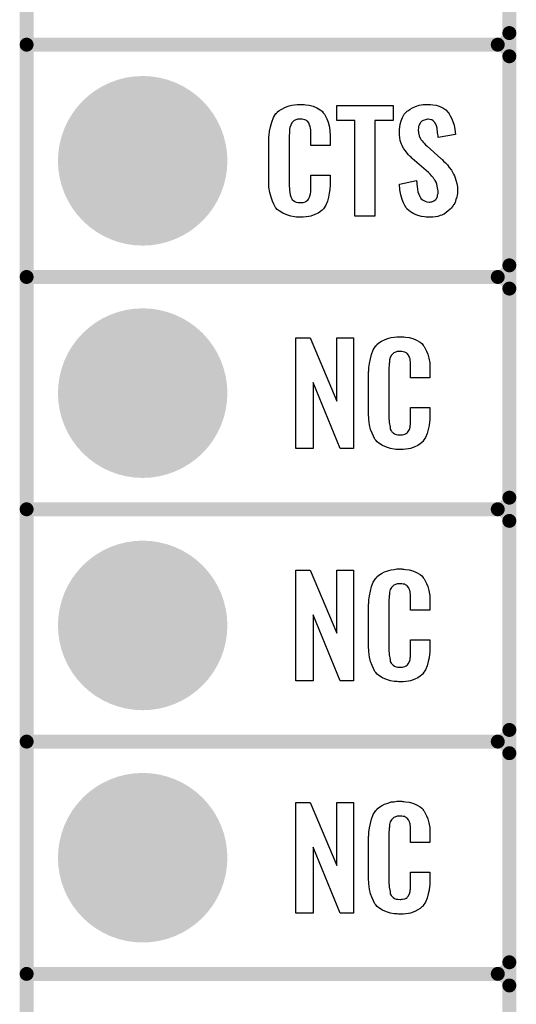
# Model space of a CAD drawing. Extents: x -0.07 to 0.95, y -0.15 to 2.1.
# Tile 2 of 14: x -0.05 to 0.16, y 0.14 to 0.56. Entities that reach past the tile are written whole.
import ezdxf

# ---------------------------------------------------------------- set-up
doc = ezdxf.new("R2010")
doc.units = 0
doc.layers.get('0').update_dxf_attribs({"linetype": 'CONTINUOUS'})
for name, color, linetype in [('gko', 6, 'CONTINUOUS'), ('gto', 2, 'CONTINUOUS'), ('gts', 1, 'CONTINUOUS')]:
    doc.layers.add(name, color=color, linetype=linetype)

# ---------------------------------------------------------------- blocks, each defined once
blk = doc.blocks.new('D97')
at = {"const_width": 0.003}
blk.add_lwpolyline([(-0.0015, 0, 1), (0.0015, 0, 1)], format="xyb", close=True, dxfattribs=at)
blk = doc.blocks.new('D107')
at = {"const_width": 0.0365}
blk.add_lwpolyline([(-0.01825, 0, 1), (0.01825, 0, 1)], format="xyb", close=True, dxfattribs=at)

msp = doc.modelspace()

# ---------------------------------------------------------------- linework, layer by layer
at = {"layer": 'gko', "color": 6, "const_width": 0.006}
msp.add_lwpolyline([(-0.05, 1.055), (-0.05, -0.15)], dxfattribs=at)
at = {"layer": 'gto', "color": 2, "const_width": 0.006}
for points in [[(0.158, -0.022), (0.158, 0.722)], [(0.158, 0.555), (0.158, 0.645)], [(-0.05, 0.55), (0.153, 0.55)], [(-0.05, 0.55), (0.153, 0.55)], [(0.153, 0.55), (0.153, 0.55)], [(0.153, 0.55), (0.153, 0.55)], [(0.158, 0.545), (0.158, 0.545)], [(0.158, 0.545), (0.158, 0.545)], [(0.158, 0.545), (0.158, 0.545)], [(0.158, 0.545), (0.158, 0.545)], [(0.158, 0.455), (0.158, 0.545)], [(-0.05, 0.45), (0.153, 0.45)], [(-0.05, 0.45), (0.153, 0.45)], [(0.153, 0.45), (0.153, 0.45)], [(0.153, 0.45), (0.153, 0.45)], [(0.158, 0.445), (0.158, 0.445)], [(0.158, 0.445), (0.158, 0.445)], [(0.158, 0.445), (0.158, 0.445)], [(0.158, 0.445), (0.158, 0.445)], [(0.158, 0.355), (0.158, 0.445)], [(-0.05, 0.35), (0.153, 0.35)], [(-0.05, 0.35), (0.153, 0.35)], [(0.153, 0.35), (0.153, 0.35)], [(0.153, 0.35), (0.153, 0.35)], [(0.158, 0.345), (0.158, 0.345)], [(0.158, 0.345), (0.158, 0.345)], [(0.158, 0.345), (0.158, 0.345)], [(0.158, 0.345), (0.158, 0.345)], [(0.158, 0.255), (0.158, 0.345)], [(-0.05, 0.25), (0.153, 0.25)], [(-0.05, 0.25), (0.153, 0.25)], [(0.153, 0.25), (0.153, 0.25)], [(0.153, 0.25), (0.153, 0.25)], [(0.158, 0.245), (0.158, 0.245)], [(0.158, 0.245), (0.158, 0.245)], [(0.158, 0.245), (0.158, 0.245)], [(0.158, 0.245), (0.158, 0.245)], [(0.158, 0.155), (0.158, 0.245)], [(-0.05, 0.15), (0.153, 0.15)], [(-0.05, 0.15), (0.153, 0.15)], [(0.153, 0.15), (0.153, 0.15)], [(0.153, 0.15), (0.153, 0.15)], [(0.158, 0.145), (0.158, 0.145)], [(0.158, 0.145), (0.158, 0.145)], [(0.158, 0.145), (0.158, 0.145)], [(0.158, 0.145), (0.158, 0.145)], [(0.158, 0.055), (0.158, 0.145)]]:
    msp.add_lwpolyline(points, dxfattribs=at)
for points in [[(0.153, 0.55, 0.414214), (0.158, 0.555)], [(0.158, 0.545, 0.414214), (0.153, 0.55)], [(0.158, 0.545, 0.414214), (0.153, 0.55)], [(0.153, 0.45, 0.414214), (0.158, 0.455)], [(0.158, 0.445, 0.414214), (0.153, 0.45)], [(0.158, 0.445, 0.414214), (0.153, 0.45)], [(0.153, 0.35, 0.414214), (0.158, 0.355)], [(0.158, 0.345, 0.414214), (0.153, 0.35)], [(0.158, 0.345, 0.414214), (0.153, 0.35)], [(0.153, 0.25, 0.414214), (0.158, 0.255)], [(0.158, 0.245, 0.414214), (0.153, 0.25)], [(0.158, 0.245, 0.414214), (0.153, 0.25)], [(0.153, 0.15, 0.414214), (0.158, 0.155)], [(0.158, 0.145, 0.414214), (0.153, 0.15)], [(0.158, 0.145, 0.414214), (0.153, 0.15)]]:
    msp.add_lwpolyline(points, format="xyb", dxfattribs=at)
at = {"layer": 'gto', "color": 2}
for points in [[(0.0691, 0.5242), (0.0696, 0.5242), (0.0703, 0.5241), (0.0718, 0.5239), (0.0734, 0.5235), (0.0751, 0.5228), (0.0765, 0.5219), (0.0773, 0.5214), (0.0778, 0.5207), (0.0779, 0.5205), (0.0783, 0.5201), (0.0788, 0.5192), (0.0793, 0.5181), (0.0799, 0.5167), (0.0803, 0.515), (0.0807, 0.513), (0.0808, 0.5106), (0.0808, 0.5066), (0.0725, 0.5066), (0.0725, 0.5107), (0.0725, 0.5108), (0.0725, 0.5111), (0.0725, 0.5116), (0.0725, 0.5121), (0.0724, 0.5134), (0.0723, 0.5141), (0.0722, 0.5146), (0.0722, 0.5147), (0.0721, 0.5149), (0.0719, 0.5154), (0.0716, 0.5163), (0.071, 0.517), (0.0708, 0.5172), (0.0706, 0.5173), (0.0703, 0.5175), (0.0699, 0.5177), (0.0693, 0.5178), (0.0687, 0.5179), (0.0676, 0.5179), (0.0672, 0.5179), (0.0667, 0.5179), (0.0657, 0.5175), (0.0653, 0.5173), (0.0648, 0.5169), (0.0646, 0.5167), (0.0642, 0.5163), (0.0638, 0.5154), (0.0634, 0.5143), (0.0634, 0.5142), (0.0634, 0.5141), (0.0633, 0.5137), (0.0633, 0.5132), (0.0632, 0.5127), (0.0632, 0.5119), (0.0631, 0.5111), (0.0631, 0.5102), (0.0631, 0.4895), (0.0631, 0.4894), (0.0631, 0.4889), (0.0632, 0.4882), (0.0632, 0.4873), (0.0636, 0.4854), (0.0638, 0.4845), (0.0642, 0.4837), (0.0642, 0.4836), (0.0643, 0.4834), (0.0646, 0.4832), (0.065, 0.4829), (0.0655, 0.4825), (0.0662, 0.4822), (0.067, 0.4821), (0.0679, 0.482), (0.0683, 0.482), (0.0687, 0.4821), (0.0691, 0.4821), (0.0701, 0.4823), (0.0705, 0.4826), (0.0709, 0.4829), (0.071, 0.4829), (0.0711, 0.4831), (0.0715, 0.4835), (0.0719, 0.4844), (0.0722, 0.4854), (0.0722, 0.4855), (0.0723, 0.4857), (0.0723, 0.486), (0.0724, 0.4865), (0.0724, 0.487), (0.0725, 0.4878), (0.0725, 0.4886), (0.0725, 0.4895), (0.0725, 0.4938), (0.0808, 0.4938), (0.0808, 0.49), (0.0808, 0.4899), (0.0808, 0.4897), (0.0808, 0.4894), (0.0808, 0.4889), (0.0807, 0.4883), (0.0806, 0.4876), (0.0804, 0.4861), (0.0801, 0.4844), (0.0796, 0.4826), (0.0789, 0.4809), (0.0779, 0.4794), (0.0778, 0.4792), (0.0774, 0.4788), (0.0766, 0.4782), (0.0756, 0.4775), (0.0742, 0.4769), (0.0725, 0.4762), (0.0716, 0.476), (0.0704, 0.4759), (0.0692, 0.4757), (0.0672, 0.4757), (0.0667, 0.4758), (0.0661, 0.4758), (0.0654, 0.4759), (0.0639, 0.4762), (0.0621, 0.4767), (0.0604, 0.4774), (0.0588, 0.4784), (0.058, 0.479), (0.0574, 0.4797), (0.0574, 0.4798), (0.0573, 0.4799), (0.0571, 0.4802), (0.0569, 0.4805), (0.0565, 0.4814), (0.0559, 0.4827), (0.0553, 0.4844), (0.0548, 0.4864), (0.0544, 0.4887), (0.0543, 0.4914), (0.0543, 0.5083), (0.0543, 0.5084), (0.0543, 0.5087), (0.0543, 0.5091), (0.0544, 0.5096), (0.0544, 0.5103), (0.0545, 0.511), (0.0547, 0.5128), (0.0551, 0.5147), (0.0556, 0.5167), (0.0564, 0.5186), (0.0574, 0.5203), (0.0574, 0.5203), (0.0576, 0.5204), (0.058, 0.5209), (0.0588, 0.5216), (0.0599, 0.5223), (0.0613, 0.523), (0.0622, 0.5234), (0.0631, 0.5237), (0.0642, 0.524), (0.0654, 0.5241), (0.0666, 0.5243), (0.0686, 0.5243), (0.0691, 0.5242)], [(0.1079, 0.5174), (0.1001, 0.5174), (0.1001, 0.4762), (0.0914, 0.4762), (0.0914, 0.5174), (0.0836, 0.5174), (0.0836, 0.5238), (0.1079, 0.5238), (0.1079, 0.5174)], [(0.124, 0.5242), (0.125, 0.5241), (0.1264, 0.5239), (0.1278, 0.5235), (0.1293, 0.5228), (0.1306, 0.522), (0.1317, 0.5208), (0.1318, 0.5206), (0.1321, 0.5202), (0.1325, 0.5194), (0.1331, 0.5183), (0.1336, 0.5169), (0.1342, 0.5154), (0.1345, 0.5135), (0.1348, 0.5114), (0.1273, 0.5101), (0.1273, 0.5103), (0.1273, 0.5107), (0.1272, 0.5114), (0.1271, 0.5122), (0.1269, 0.5141), (0.1266, 0.515), (0.1263, 0.5158), (0.1263, 0.5159), (0.1261, 0.5161), (0.1259, 0.5165), (0.1256, 0.5168), (0.1251, 0.5172), (0.1246, 0.5176), (0.1238, 0.5178), (0.123, 0.5179), (0.1227, 0.5179), (0.1223, 0.5178), (0.1219, 0.5177), (0.1209, 0.5174), (0.1203, 0.517), (0.1198, 0.5167), (0.1198, 0.5166), (0.1197, 0.5165), (0.1195, 0.5162), (0.1193, 0.5158), (0.1191, 0.5154), (0.1189, 0.5148), (0.1188, 0.5142), (0.1187, 0.5134), (0.1187, 0.5133), (0.1187, 0.513), (0.1188, 0.5126), (0.1188, 0.512), (0.1191, 0.5108), (0.1197, 0.5095), (0.1197, 0.5094), (0.1198, 0.5092), (0.12, 0.509), (0.1204, 0.5086), (0.1208, 0.508), (0.1213, 0.5076), (0.1219, 0.5069), (0.1226, 0.5063), (0.1285, 0.501), (0.1287, 0.5009), (0.1291, 0.5005), (0.1296, 0.4999), (0.1305, 0.4992), (0.1313, 0.4982), (0.1321, 0.4971), (0.133, 0.496), (0.1337, 0.4948), (0.1338, 0.4946), (0.134, 0.4943), (0.1344, 0.4935), (0.1347, 0.4927), (0.135, 0.4916), (0.1354, 0.4903), (0.1356, 0.4888), (0.1357, 0.4872), (0.1357, 0.487), (0.1357, 0.4867), (0.1356, 0.486), (0.1355, 0.4852), (0.1353, 0.4843), (0.135, 0.4833), (0.1346, 0.4821), (0.1341, 0.4811), (0.134, 0.481), (0.1338, 0.4807), (0.1334, 0.4802), (0.133, 0.4796), (0.1324, 0.479), (0.1317, 0.4784), (0.1308, 0.4777), (0.1299, 0.4771), (0.1298, 0.477), (0.1295, 0.4769), (0.1289, 0.4766), (0.1282, 0.4764), (0.1272, 0.4761), (0.1262, 0.4759), (0.125, 0.4758), (0.1237, 0.4757), (0.1231, 0.4757), (0.1227, 0.4758), (0.1221, 0.4758), (0.1215, 0.4759), (0.1201, 0.4761), (0.1185, 0.4765), (0.1169, 0.4772), (0.1154, 0.478), (0.114, 0.4792), (0.1139, 0.4794), (0.1135, 0.4798), (0.113, 0.4807), (0.1124, 0.4819), (0.1118, 0.4834), (0.1112, 0.4853), (0.1108, 0.4875), (0.1106, 0.49), (0.118, 0.4915), (0.118, 0.4914), (0.118, 0.4913), (0.1181, 0.4908), (0.1181, 0.4899), (0.1183, 0.4889), (0.1184, 0.4878), (0.1186, 0.4867), (0.119, 0.4856), (0.1194, 0.4846), (0.1195, 0.4845), (0.1197, 0.4842), (0.1199, 0.4838), (0.1204, 0.4834), (0.1209, 0.483), (0.1217, 0.4826), (0.1225, 0.4823), (0.1234, 0.4822), (0.1237, 0.4822), (0.1241, 0.4823), (0.1246, 0.4824), (0.1255, 0.4828), (0.1259, 0.4831), (0.1263, 0.4834), (0.1264, 0.4835), (0.1265, 0.4836), (0.1267, 0.4839), (0.1269, 0.4843), (0.1271, 0.4847), (0.1271, 0.4853), (0.1273, 0.4859), (0.1273, 0.4867), (0.1273, 0.4868), (0.1273, 0.4871), (0.1272, 0.4877), (0.1271, 0.4883), (0.1268, 0.4899), (0.1265, 0.4908), (0.126, 0.4915), (0.1259, 0.4916), (0.1258, 0.4919), (0.1255, 0.4922), (0.1251, 0.4928), (0.1246, 0.4934), (0.1239, 0.4942), (0.1231, 0.495), (0.1221, 0.4958), (0.1161, 0.501), (0.116, 0.5011), (0.1157, 0.5015), (0.1152, 0.5019), (0.1146, 0.5026), (0.1139, 0.5033), (0.1132, 0.5043), (0.1125, 0.5052), (0.112, 0.5061), (0.1119, 0.5062), (0.1118, 0.5066), (0.1115, 0.5071), (0.1113, 0.5079), (0.111, 0.5088), (0.1108, 0.5099), (0.1107, 0.5112), (0.1106, 0.5126), (0.1106, 0.5127), (0.1106, 0.5129), (0.1106, 0.5131), (0.1107, 0.5135), (0.1108, 0.5145), (0.111, 0.5158), (0.1114, 0.5172), (0.112, 0.5186), (0.1127, 0.5201), (0.1138, 0.5213), (0.114, 0.5214), (0.1145, 0.5217), (0.1152, 0.5222), (0.1162, 0.5228), (0.1175, 0.5234), (0.1191, 0.5239), (0.1209, 0.5242), (0.123, 0.5243), (0.1235, 0.5243), (0.124, 0.5242)], [(0.112, 0.4242), (0.1126, 0.4242), (0.1132, 0.4241), (0.1148, 0.4239), (0.1164, 0.4235), (0.118, 0.4228), (0.1195, 0.4219), (0.1203, 0.4214), (0.1208, 0.4207), (0.1209, 0.4205), (0.1213, 0.4201), (0.1217, 0.4192), (0.1223, 0.4181), (0.1228, 0.4167), (0.1233, 0.415), (0.1237, 0.413), (0.1238, 0.4106), (0.1238, 0.4066), (0.1154, 0.4066), (0.1154, 0.4107), (0.1154, 0.4108), (0.1154, 0.4111), (0.1154, 0.4116), (0.1154, 0.4121), (0.1154, 0.4134), (0.1153, 0.4141), (0.1152, 0.4146), (0.1152, 0.4147), (0.1151, 0.4149), (0.1149, 0.4154), (0.1145, 0.4163), (0.114, 0.417), (0.1138, 0.4172), (0.1136, 0.4173), (0.1132, 0.4175), (0.1129, 0.4177), (0.1123, 0.4178), (0.1116, 0.4179), (0.1105, 0.4179), (0.1102, 0.4179), (0.1097, 0.4179), (0.1087, 0.4175), (0.1082, 0.4173), (0.1078, 0.4169), (0.1076, 0.4167), (0.1072, 0.4163), (0.1067, 0.4154), (0.1064, 0.4143), (0.1064, 0.4142), (0.1064, 0.4141), (0.1063, 0.4137), (0.1063, 0.4132), (0.1062, 0.4127), (0.1062, 0.4119), (0.1061, 0.4111), (0.1061, 0.4102), (0.1061, 0.3895), (0.1061, 0.3894), (0.1061, 0.3889), (0.1062, 0.3882), (0.1062, 0.3873), (0.1066, 0.3854), (0.1067, 0.3845), (0.1071, 0.3837), (0.1072, 0.3836), (0.1073, 0.3834), (0.1076, 0.3832), (0.108, 0.3829), (0.1085, 0.3825), (0.1092, 0.3822), (0.11, 0.3821), (0.1109, 0.382), (0.1113, 0.382), (0.1116, 0.3821), (0.112, 0.3821), (0.113, 0.3823), (0.1135, 0.3826), (0.1139, 0.3829), (0.114, 0.3829), (0.1141, 0.3831), (0.1144, 0.3835), (0.1149, 0.3844), (0.1152, 0.3854), (0.1152, 0.3855), (0.1153, 0.3857), (0.1153, 0.386), (0.1154, 0.3865), (0.1154, 0.3871), (0.1154, 0.3878), (0.1154, 0.3886), (0.1154, 0.3895), (0.1154, 0.3938), (0.1238, 0.3938), (0.1238, 0.39), (0.1238, 0.3899), (0.1238, 0.3897), (0.1238, 0.3894), (0.1238, 0.3889), (0.1237, 0.3883), (0.1236, 0.3876), (0.1234, 0.3861), (0.123, 0.3844), (0.1226, 0.3826), (0.1218, 0.3809), (0.1209, 0.3794), (0.1208, 0.3792), (0.1203, 0.3788), (0.1196, 0.3782), (0.1186, 0.3775), (0.1172, 0.3769), (0.1154, 0.3762), (0.1145, 0.376), (0.1134, 0.3759), (0.1122, 0.3757), (0.1102, 0.3757), (0.1097, 0.3758), (0.1091, 0.3758), (0.1084, 0.3759), (0.1068, 0.3762), (0.1051, 0.3767), (0.1033, 0.3774), (0.1018, 0.3784), (0.101, 0.379), (0.1004, 0.3797), (0.1004, 0.3798), (0.1003, 0.3799), (0.1001, 0.3802), (0.0999, 0.3805), (0.0994, 0.3814), (0.0989, 0.3827), (0.0982, 0.3844), (0.0978, 0.3864), (0.0974, 0.3887), (0.0973, 0.3914), (0.0973, 0.4083), (0.0973, 0.4084), (0.0973, 0.4087), (0.0973, 0.4091), (0.0974, 0.4096), (0.0974, 0.4103), (0.0975, 0.411), (0.0977, 0.4128), (0.0981, 0.4147), (0.0986, 0.4166), (0.0993, 0.4186), (0.1004, 0.4203), (0.1004, 0.4203), (0.1006, 0.4204), (0.1009, 0.4209), (0.1018, 0.4216), (0.1029, 0.4223), (0.1042, 0.423), (0.1052, 0.4234), (0.1061, 0.4237), (0.1071, 0.424), (0.1083, 0.4241), (0.1095, 0.4243), (0.1116, 0.4243), (0.112, 0.4242)], [(0.0908, 0.3762), (0.0851, 0.3762), (0.0734, 0.4046), (0.0734, 0.3762), (0.066, 0.3762), (0.066, 0.4238), (0.0722, 0.4238), (0.0837, 0.3966), (0.0837, 0.4238), (0.0908, 0.4238), (0.0908, 0.3762)], [(0.0908, 0.2762), (0.0851, 0.2762), (0.0734, 0.3046), (0.0734, 0.2762), (0.066, 0.2762), (0.066, 0.3238), (0.0722, 0.3238), (0.0837, 0.2966), (0.0837, 0.3238), (0.0908, 0.3238), (0.0908, 0.2762)], [(0.112, 0.3242), (0.1126, 0.3242), (0.1132, 0.3241), (0.1148, 0.3239), (0.1164, 0.3235), (0.118, 0.3228), (0.1195, 0.3219), (0.1203, 0.3214), (0.1208, 0.3207), (0.1209, 0.3205), (0.1213, 0.3201), (0.1217, 0.3192), (0.1223, 0.3181), (0.1228, 0.3167), (0.1233, 0.315), (0.1237, 0.3129), (0.1238, 0.3106), (0.1238, 0.3066), (0.1154, 0.3066), (0.1154, 0.3107), (0.1154, 0.3108), (0.1154, 0.3111), (0.1154, 0.3116), (0.1154, 0.3121), (0.1154, 0.3134), (0.1153, 0.3141), (0.1152, 0.3146), (0.1152, 0.3147), (0.1151, 0.3149), (0.1149, 0.3154), (0.1145, 0.3163), (0.114, 0.317), (0.1138, 0.3172), (0.1136, 0.3173), (0.1132, 0.3175), (0.1129, 0.3177), (0.1123, 0.3178), (0.1116, 0.3179), (0.1105, 0.3179), (0.1102, 0.3179), (0.1097, 0.3179), (0.1087, 0.3175), (0.1082, 0.3173), (0.1078, 0.3169), (0.1076, 0.3167), (0.1072, 0.3163), (0.1067, 0.3154), (0.1064, 0.3143), (0.1064, 0.3142), (0.1064, 0.3141), (0.1063, 0.3137), (0.1063, 0.3132), (0.1062, 0.3127), (0.1062, 0.3119), (0.1061, 0.3111), (0.1061, 0.3102), (0.1061, 0.2895), (0.1061, 0.2894), (0.1061, 0.2889), (0.1062, 0.2882), (0.1062, 0.2873), (0.1066, 0.2854), (0.1067, 0.2845), (0.1071, 0.2837), (0.1072, 0.2836), (0.1073, 0.2834), (0.1076, 0.2832), (0.108, 0.2829), (0.1085, 0.2825), (0.1092, 0.2822), (0.11, 0.2821), (0.1109, 0.282), (0.1113, 0.282), (0.1116, 0.2821), (0.112, 0.2821), (0.113, 0.2823), (0.1135, 0.2826), (0.1139, 0.2829), (0.114, 0.2829), (0.1141, 0.2831), (0.1144, 0.2835), (0.1149, 0.2844), (0.1152, 0.2854), (0.1152, 0.2855), (0.1153, 0.2857), (0.1153, 0.286), (0.1154, 0.2865), (0.1154, 0.2871), (0.1154, 0.2878), (0.1154, 0.2886), (0.1154, 0.2895), (0.1154, 0.2938), (0.1238, 0.2938), (0.1238, 0.29), (0.1238, 0.2899), (0.1238, 0.2897), (0.1238, 0.2894), (0.1238, 0.2889), (0.1237, 0.2883), (0.1236, 0.2876), (0.1234, 0.2861), (0.123, 0.2844), (0.1226, 0.2826), (0.1218, 0.2809), (0.1209, 0.2794), (0.1208, 0.2792), (0.1203, 0.2788), (0.1196, 0.2782), (0.1186, 0.2775), (0.1172, 0.2769), (0.1154, 0.2762), (0.1145, 0.276), (0.1134, 0.2759), (0.1122, 0.2757), (0.1102, 0.2757), (0.1097, 0.2758), (0.1091, 0.2758), (0.1084, 0.2759), (0.1068, 0.2762), (0.1051, 0.2767), (0.1033, 0.2774), (0.1018, 0.2784), (0.101, 0.279), (0.1004, 0.2797), (0.1004, 0.2798), (0.1003, 0.2799), (0.1001, 0.2802), (0.0999, 0.2805), (0.0994, 0.2814), (0.0989, 0.2827), (0.0982, 0.2844), (0.0978, 0.2864), (0.0974, 0.2887), (0.0973, 0.2914), (0.0973, 0.3083), (0.0973, 0.3084), (0.0973, 0.3087), (0.0973, 0.3091), (0.0974, 0.3096), (0.0974, 0.3103), (0.0975, 0.311), (0.0977, 0.3128), (0.0981, 0.3147), (0.0986, 0.3167), (0.0993, 0.3186), (0.1004, 0.3203), (0.1004, 0.3203), (0.1006, 0.3204), (0.1009, 0.3209), (0.1018, 0.3216), (0.1029, 0.3223), (0.1042, 0.323), (0.1052, 0.3234), (0.1061, 0.3237), (0.1071, 0.324), (0.1083, 0.3241), (0.1095, 0.3243), (0.1116, 0.3243), (0.112, 0.3242)], [(0.0908, 0.1762), (0.0851, 0.1762), (0.0734, 0.2046), (0.0734, 0.1762), (0.066, 0.1762), (0.066, 0.2238), (0.0722, 0.2238), (0.0837, 0.1966), (0.0837, 0.2238), (0.0908, 0.2238), (0.0908, 0.1762)], [(0.112, 0.2242), (0.1126, 0.2242), (0.1132, 0.2241), (0.1148, 0.2239), (0.1164, 0.2235), (0.118, 0.2228), (0.1195, 0.2219), (0.1203, 0.2214), (0.1208, 0.2207), (0.1209, 0.2205), (0.1213, 0.2201), (0.1217, 0.2192), (0.1223, 0.2181), (0.1228, 0.2167), (0.1233, 0.215), (0.1237, 0.213), (0.1238, 0.2106), (0.1238, 0.2066), (0.1154, 0.2066), (0.1154, 0.2107), (0.1154, 0.2108), (0.1154, 0.2111), (0.1154, 0.2116), (0.1154, 0.2121), (0.1154, 0.2134), (0.1153, 0.2141), (0.1152, 0.2146), (0.1152, 0.2147), (0.1151, 0.2149), (0.1149, 0.2154), (0.1145, 0.2163), (0.114, 0.217), (0.1138, 0.2172), (0.1136, 0.2173), (0.1132, 0.2175), (0.1129, 0.2177), (0.1123, 0.2178), (0.1116, 0.2179), (0.1105, 0.2179), (0.1102, 0.2179), (0.1097, 0.2179), (0.1087, 0.2175), (0.1082, 0.2173), (0.1078, 0.2169), (0.1076, 0.2167), (0.1072, 0.2163), (0.1067, 0.2154), (0.1064, 0.2143), (0.1064, 0.2142), (0.1064, 0.2141), (0.1063, 0.2137), (0.1063, 0.2132), (0.1062, 0.2127), (0.1062, 0.2119), (0.1061, 0.2111), (0.1061, 0.2102), (0.1061, 0.1895), (0.1061, 0.1894), (0.1061, 0.1889), (0.1062, 0.1882), (0.1062, 0.1873), (0.1066, 0.1854), (0.1067, 0.1845), (0.1071, 0.1837), (0.1072, 0.1836), (0.1073, 0.1834), (0.1076, 0.1832), (0.108, 0.1829), (0.1085, 0.1825), (0.1092, 0.1822), (0.11, 0.1821), (0.1109, 0.182), (0.1113, 0.182), (0.1116, 0.1821), (0.112, 0.1821), (0.113, 0.1823), (0.1135, 0.1826), (0.1139, 0.1829), (0.114, 0.1829), (0.1141, 0.1831), (0.1144, 0.1835), (0.1149, 0.1844), (0.1152, 0.1854), (0.1152, 0.1855), (0.1153, 0.1857), (0.1153, 0.186), (0.1154, 0.1865), (0.1154, 0.187), (0.1154, 0.1878), (0.1154, 0.1886), (0.1154, 0.1895), (0.1154, 0.1938), (0.1238, 0.1938), (0.1238, 0.19), (0.1238, 0.1899), (0.1238, 0.1897), (0.1238, 0.1894), (0.1238, 0.1889), (0.1237, 0.1883), (0.1236, 0.1876), (0.1234, 0.1861), (0.123, 0.1844), (0.1226, 0.1826), (0.1218, 0.1809), (0.1209, 0.1794), (0.1208, 0.1792), (0.1203, 0.1788), (0.1196, 0.1782), (0.1186, 0.1775), (0.1172, 0.1769), (0.1154, 0.1762), (0.1145, 0.176), (0.1134, 0.1759), (0.1122, 0.1757), (0.1102, 0.1757), (0.1097, 0.1758), (0.1091, 0.1758), (0.1084, 0.1759), (0.1068, 0.1762), (0.1051, 0.1767), (0.1033, 0.1774), (0.1018, 0.1784), (0.101, 0.179), (0.1004, 0.1797), (0.1004, 0.1798), (0.1003, 0.1799), (0.1001, 0.1802), (0.0999, 0.1805), (0.0994, 0.1814), (0.0989, 0.1827), (0.0982, 0.1844), (0.0978, 0.1864), (0.0974, 0.1887), (0.0973, 0.1914), (0.0973, 0.2083), (0.0973, 0.2084), (0.0973, 0.2087), (0.0973, 0.2091), (0.0974, 0.2096), (0.0974, 0.2103), (0.0975, 0.211), (0.0977, 0.2128), (0.0981, 0.2147), (0.0986, 0.2166), (0.0993, 0.2186), (0.1004, 0.2203), (0.1004, 0.2203), (0.1006, 0.2204), (0.1009, 0.2209), (0.1018, 0.2216), (0.1029, 0.2223), (0.1042, 0.223), (0.1052, 0.2234), (0.1061, 0.2237), (0.1071, 0.224), (0.1083, 0.2241), (0.1095, 0.2243), (0.1116, 0.2243), (0.112, 0.2242)]]:
    msp.add_lwpolyline(points, dxfattribs=at)

# ---------------------------------------------------------------- block references
at = {"layer": 'gto'}
for p in [(0.158, 0.555), (0.158, 0.555), (-0.05, 0.55), (-0.05, 0.55), (0.153, 0.55), (0.153, 0.55), (0.153, 0.55), (0.153, 0.55), (0.153, 0.55), (0.153, 0.55), (0.153, 0.55), (0.158, 0.545), (0.158, 0.545), (0.158, 0.545), (0.158, 0.545), (0.158, 0.545), (0.158, 0.545), (0.158, 0.545), (0.158, 0.455), (0.158, 0.455), (-0.05, 0.45), (-0.05, 0.45), (0.153, 0.45), (0.153, 0.45), (0.153, 0.45), (0.153, 0.45), (0.153, 0.45), (0.153, 0.45), (0.153, 0.45), (0.158, 0.445), (0.158, 0.445), (0.158, 0.445), (0.158, 0.445), (0.158, 0.445), (0.158, 0.445), (0.158, 0.445), (0.158, 0.355), (0.158, 0.355), (-0.05, 0.35), (-0.05, 0.35), (0.153, 0.35), (0.153, 0.35), (0.153, 0.35), (0.153, 0.35), (0.153, 0.35), (0.153, 0.35), (0.153, 0.35), (0.158, 0.345), (0.158, 0.345), (0.158, 0.345), (0.158, 0.345), (0.158, 0.345), (0.158, 0.345), (0.158, 0.345), (0.158, 0.255), (0.158, 0.255), (-0.05, 0.25), (-0.05, 0.25), (0.153, 0.25), (0.153, 0.25), (0.153, 0.25), (0.153, 0.25), (0.153, 0.25), (0.153, 0.25), (0.153, 0.25), (0.158, 0.245), (0.158, 0.245), (0.158, 0.245), (0.158, 0.245), (0.158, 0.245), (0.158, 0.245), (0.158, 0.245), (0.158, 0.155), (0.158, 0.155), (-0.05, 0.15), (-0.05, 0.15), (0.153, 0.15), (0.153, 0.15), (0.153, 0.15), (0.153, 0.15), (0.153, 0.15), (0.153, 0.15), (0.153, 0.15), (0.158, 0.145), (0.158, 0.145), (0.158, 0.145), (0.158, 0.145), (0.158, 0.145), (0.158, 0.145), (0.158, 0.145)]:
    msp.add_blockref('D97', p, dxfattribs=at)
at = {"layer": 'gts'}
for p in [(0, 0.5), (0, 0.4), (0, 0.3), (0, 0.2)]:
    msp.add_blockref('D107', p, dxfattribs=at)

doc.saveas('drawing.dxf')
